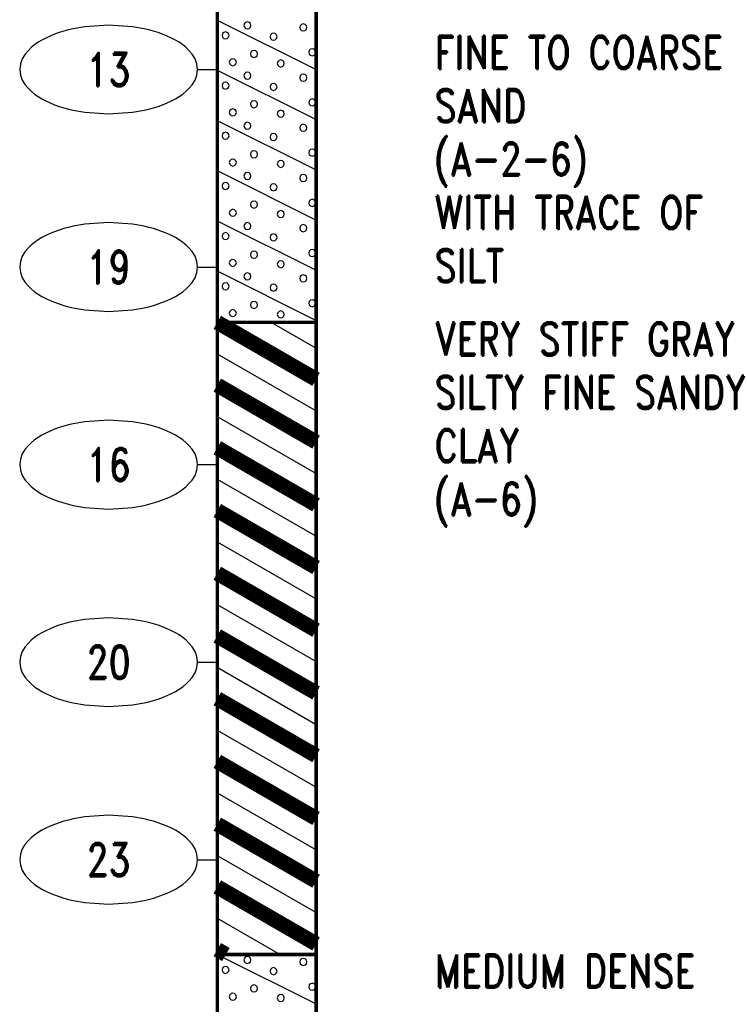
# Model space of a CAD drawing. Extents: x -12 to 875, y 345 to 518.
# Tile 3 of 16: x -12 to 23, y 393 to 443. Entities that reach past the tile are written whole.
import ezdxf
from ezdxf.enums import TextEntityAlignment as Align

# ---------------------------------------------------------------- set-up
doc = ezdxf.new("R2010")
doc.units = 0
doc.linetypes.add('Solid', pattern=[0])
doc.layers.get('0').update_dxf_attribs({"linetype": 'Solid'})
doc.layers.add('EB2-B', color=6, linetype='Solid')
doc.styles.add('ROMAND', font='romand', dxfattribs={"height": 1})

# ---------------------------------------------------------------- blocks, each defined once
blk = doc.blocks.new('DGRFC_NCDOT$NVALUE$ELLIPS')
at = {"color": 7, "linetype": 'Solid'}
blk.add_lwpolyline([(0, -2.5), (1.337, -2.407), (1.998, -2.292), (2.262, -2.231), (2.524, -2.16), (2.783, -2.078), (3.038, -1.985), (3.289, -1.882), (3.536, -1.768), (3.755, -1.657), (3.965, -1.529), (4.165, -1.386), (4.353, -1.227), (4.528, -1.054), (4.689, -0.869), (4.858, -0.606), (4.964, -0.311), (5, 0), (4.964, 0.311), (4.858, 0.606), (4.689, 0.869), (4.528, 1.054), (4.353, 1.227), (4.165, 1.386), (3.965, 1.529), (3.755, 1.657), (3.536, 1.768), (3.289, 1.882), (3.038, 1.985), (2.783, 2.078), (2.524, 2.16), (2.262, 2.231), (1.998, 2.292), (1.337, 2.407), (0, 2.5), (-1.337, 2.407), (-1.998, 2.292), (-2.262, 2.231), (-2.524, 2.16), (-2.783, 2.078), (-3.038, 1.985), (-3.289, 1.882), (-3.536, 1.768), (-3.755, 1.657), (-3.965, 1.529), (-4.165, 1.386), (-4.353, 1.227), (-4.528, 1.054), (-4.689, 0.869), (-4.858, 0.606), (-4.964, 0.311), (-5, 0), (-4.964, -0.311), (-4.858, -0.606), (-4.689, -0.869), (-4.528, -1.054), (-4.353, -1.227), (-4.165, -1.386), (-3.965, -1.529), (-3.755, -1.657), (-3.536, -1.768), (-3.289, -1.882), (-3.038, -1.985), (-2.783, -2.078), (-2.524, -2.16), (-2.262, -2.231), (-1.998, -2.292), (-1.337, -2.407), (0, -2.5)], dxfattribs=at)

msp = doc.modelspace()

# ---------------------------------------------------------------- linework, layer by layer
at = {"layer": 'EB2-B', "color": 7, "linetype": 'Solid', "const_width": 0.178}
for points in [[(-2.5, 456), (-2.5, 428)], [(2.5, 428), (2.5, 456)], [(-2.5, 428), (2.5, 428)], [(-2.5, 428), (-2.5, 396)], [(2.5, 396), (2.5, 428)], [(-2.5, 396), (2.5, 396)], [(-2.5, 396), (-2.5, 386)], [(2.5, 386), (2.5, 396)]]:
    msp.add_lwpolyline(points, dxfattribs=at)
at = {"layer": 'EB2-B', "color": 2, "linetype": 'Solid'}
for points in [[(-2.5, 443.3), (2.5, 440.8)], [(-0.799, 443.03), (-0.823, 443.119), (-0.888, 443.184), (-0.977, 443.208), (-1.065, 443.184), (-1.131, 443.119), (-1.154, 443.03), (-1.131, 442.941), (-1.065, 442.876), (-0.977, 442.852), (-0.888, 442.876), (-0.823, 442.941), (-0.799, 443.03)], [(2.031, 442.928), (2.007, 443.017), (1.942, 443.082), (1.853, 443.106), (1.764, 443.082), (1.699, 443.017), (1.675, 442.928), (1.699, 442.839), (1.764, 442.774), (1.853, 442.75), (1.942, 442.774), (2.007, 442.839), (2.031, 442.928)], [(-1.905, 442.526), (-1.929, 442.615), (-1.994, 442.68), (-2.083, 442.704), (-2.172, 442.68), (-2.237, 442.615), (-2.26, 442.526), (-2.237, 442.437), (-2.172, 442.372), (-2.083, 442.349), (-1.994, 442.372), (-1.929, 442.437), (-1.905, 442.526)], [(0.526, 442.46), (0.502, 442.549), (0.437, 442.614), (0.348, 442.638), (0.259, 442.614), (0.194, 442.549), (0.17, 442.46), (0.194, 442.371), (0.259, 442.306), (0.348, 442.282), (0.437, 442.306), (0.502, 442.371), (0.526, 442.46)], [(-0.466, 441.586), (-0.49, 441.674), (-0.555, 441.74), (-0.644, 441.763), (-0.732, 441.74), (-0.798, 441.674), (-0.821, 441.586), (-0.798, 441.497), (-0.732, 441.432), (-0.644, 441.408), (-0.555, 441.432), (-0.49, 441.497), (-0.466, 441.586)], [(2.484, 441.672), (2.46, 441.761), (2.395, 441.826), (2.306, 441.85), (2.217, 441.826), (2.152, 441.761), (2.128, 441.672), (2.152, 441.583), (2.217, 441.518), (2.306, 441.494), (2.395, 441.518), (2.46, 441.583), (2.484, 441.672)], [(-1.536, 441.169), (-1.56, 441.258), (-1.625, 441.323), (-1.714, 441.346), (-1.803, 441.323), (-1.868, 441.258), (-1.892, 441.169), (-1.868, 441.08), (-1.803, 441.015), (-1.714, 440.991), (-1.625, 441.015), (-1.56, 441.08), (-1.536, 441.169)], [(0.889, 441.102), (0.866, 441.191), (0.801, 441.256), (0.712, 441.28), (0.623, 441.256), (0.558, 441.191), (0.534, 441.102), (0.558, 441.014), (0.623, 440.949), (0.712, 440.925), (0.801, 440.949), (0.866, 441.014), (0.889, 441.102)], [(-2.5, 440.76), (2.5, 438.26)], [(-0.799, 440.487), (-0.822, 440.576), (-0.888, 440.641), (-0.976, 440.665), (-1.065, 440.641), (-1.13, 440.576), (-1.154, 440.487), (-1.13, 440.398), (-1.065, 440.333), (-0.976, 440.31), (-0.888, 440.333), (-0.822, 440.398), (-0.799, 440.487)], [(-1.905, 439.984), (-1.929, 440.073), (-1.994, 440.138), (-2.083, 440.162), (-2.172, 440.138), (-2.237, 440.073), (-2.26, 439.984), (-2.237, 439.895), (-2.172, 439.83), (-2.083, 439.806), (-1.994, 439.83), (-1.929, 439.895), (-1.905, 439.984)], [(0.526, 439.918), (0.502, 440.007), (0.437, 440.072), (0.348, 440.095), (0.259, 440.072), (0.194, 440.007), (0.17, 439.918), (0.194, 439.829), (0.259, 439.764), (0.348, 439.74), (0.437, 439.764), (0.502, 439.829), (0.526, 439.918)], [(2.031, 440.385), (2.007, 440.474), (1.942, 440.539), (1.853, 440.563), (1.764, 440.539), (1.699, 440.474), (1.675, 440.385), (1.699, 440.297), (1.764, 440.232), (1.853, 440.208), (1.942, 440.232), (2.007, 440.297), (2.031, 440.385)], [(-0.466, 439.043), (-0.49, 439.132), (-0.555, 439.197), (-0.644, 439.221), (-0.732, 439.197), (-0.798, 439.132), (-0.821, 439.043), (-0.798, 438.954), (-0.732, 438.889), (-0.644, 438.865), (-0.555, 438.889), (-0.49, 438.954), (-0.466, 439.043)], [(2.484, 439.129), (2.46, 439.218), (2.395, 439.283), (2.306, 439.307), (2.217, 439.283), (2.152, 439.218), (2.128, 439.129), (2.152, 439.041), (2.217, 438.976), (2.306, 438.952), (2.395, 438.976), (2.46, 439.041), (2.484, 439.129)], [(-1.536, 438.626), (-1.56, 438.715), (-1.625, 438.78), (-1.714, 438.804), (-1.803, 438.78), (-1.868, 438.715), (-1.892, 438.626), (-1.868, 438.537), (-1.803, 438.472), (-1.714, 438.448), (-1.625, 438.472), (-1.56, 438.537), (-1.536, 438.626)], [(0.889, 438.56), (0.866, 438.649), (0.801, 438.714), (0.712, 438.738), (0.623, 438.714), (0.558, 438.649), (0.534, 438.56), (0.558, 438.471), (0.623, 438.406), (0.712, 438.382), (0.801, 438.406), (0.866, 438.471), (0.889, 438.56)], [(-2.5, 438.22), (2.5, 435.72)], [(-0.799, 437.95), (-0.823, 438.039), (-0.888, 438.104), (-0.977, 438.128), (-1.065, 438.104), (-1.131, 438.039), (-1.154, 437.95), (-1.131, 437.861), (-1.065, 437.796), (-0.977, 437.772), (-0.888, 437.796), (-0.823, 437.861), (-0.799, 437.95)], [(-1.905, 437.446), (-1.929, 437.535), (-1.994, 437.6), (-2.083, 437.624), (-2.172, 437.6), (-2.237, 437.535), (-2.26, 437.446), (-2.237, 437.357), (-2.172, 437.292), (-2.083, 437.269), (-1.994, 437.292), (-1.929, 437.357), (-1.905, 437.446)], [(2.031, 437.848), (2.007, 437.937), (1.942, 438.002), (1.853, 438.026), (1.764, 438.002), (1.699, 437.937), (1.675, 437.848), (1.699, 437.759), (1.764, 437.694), (1.853, 437.67), (1.942, 437.694), (2.007, 437.759), (2.031, 437.848)], [(0.526, 437.38), (0.502, 437.469), (0.437, 437.534), (0.348, 437.558), (0.259, 437.534), (0.194, 437.469), (0.17, 437.38), (0.194, 437.291), (0.259, 437.226), (0.348, 437.202), (0.437, 437.226), (0.502, 437.291), (0.526, 437.38)], [(-0.466, 436.506), (-0.49, 436.594), (-0.555, 436.66), (-0.644, 436.683), (-0.732, 436.66), (-0.798, 436.594), (-0.821, 436.506), (-0.798, 436.417), (-0.732, 436.352), (-0.644, 436.328), (-0.555, 436.352), (-0.49, 436.417), (-0.466, 436.506)], [(2.484, 436.592), (2.46, 436.681), (2.395, 436.746), (2.306, 436.77), (2.217, 436.746), (2.152, 436.681), (2.128, 436.592), (2.152, 436.503), (2.217, 436.438), (2.306, 436.414), (2.395, 436.438), (2.46, 436.503), (2.484, 436.592)], [(-1.536, 436.089), (-1.56, 436.178), (-1.625, 436.243), (-1.714, 436.266), (-1.803, 436.243), (-1.868, 436.178), (-1.892, 436.089), (-1.868, 436), (-1.803, 435.935), (-1.714, 435.911), (-1.625, 435.935), (-1.56, 436), (-1.536, 436.089)], [(0.889, 436.022), (0.866, 436.111), (0.801, 436.176), (0.712, 436.2), (0.623, 436.176), (0.558, 436.111), (0.534, 436.022), (0.558, 435.934), (0.623, 435.869), (0.712, 435.845), (0.801, 435.869), (0.866, 435.934), (0.889, 436.022)], [(-2.5, 435.68), (2.5, 433.18)], [(-0.799, 435.407), (-0.822, 435.496), (-0.888, 435.561), (-0.976, 435.585), (-1.065, 435.561), (-1.13, 435.496), (-1.154, 435.407), (-1.13, 435.318), (-1.065, 435.253), (-0.976, 435.23), (-0.888, 435.253), (-0.822, 435.318), (-0.799, 435.407)], [(2.031, 435.305), (2.007, 435.394), (1.942, 435.459), (1.853, 435.483), (1.764, 435.459), (1.699, 435.394), (1.675, 435.305), (1.699, 435.217), (1.764, 435.152), (1.853, 435.128), (1.942, 435.152), (2.007, 435.217), (2.031, 435.305)], [(-1.905, 434.904), (-1.929, 434.993), (-1.994, 435.058), (-2.083, 435.082), (-2.172, 435.058), (-2.237, 434.993), (-2.26, 434.904), (-2.237, 434.815), (-2.172, 434.75), (-2.083, 434.726), (-1.994, 434.75), (-1.929, 434.815), (-1.905, 434.904)], [(0.526, 434.838), (0.502, 434.927), (0.437, 434.992), (0.348, 435.015), (0.259, 434.992), (0.194, 434.927), (0.17, 434.838), (0.194, 434.749), (0.259, 434.684), (0.348, 434.66), (0.437, 434.684), (0.502, 434.749), (0.526, 434.838)], [(-0.466, 433.963), (-0.49, 434.052), (-0.555, 434.117), (-0.644, 434.141), (-0.732, 434.117), (-0.798, 434.052), (-0.821, 433.963), (-0.798, 433.874), (-0.732, 433.809), (-0.644, 433.785), (-0.555, 433.809), (-0.49, 433.874), (-0.466, 433.963)], [(2.484, 434.049), (2.46, 434.138), (2.395, 434.203), (2.306, 434.227), (2.217, 434.203), (2.152, 434.138), (2.128, 434.049), (2.152, 433.961), (2.217, 433.896), (2.306, 433.872), (2.395, 433.896), (2.46, 433.961), (2.484, 434.049)], [(-1.536, 433.546), (-1.56, 433.635), (-1.625, 433.7), (-1.714, 433.724), (-1.803, 433.7), (-1.868, 433.635), (-1.892, 433.546), (-1.868, 433.457), (-1.803, 433.392), (-1.714, 433.368), (-1.625, 433.392), (-1.56, 433.457), (-1.536, 433.546)], [(0.889, 433.48), (0.866, 433.569), (0.801, 433.634), (0.712, 433.658), (0.623, 433.634), (0.558, 433.569), (0.534, 433.48), (0.558, 433.391), (0.623, 433.326), (0.712, 433.302), (0.801, 433.326), (0.866, 433.391), (0.889, 433.48)], [(-2.5, 433.14), (2.5, 430.64)], [(-0.799, 432.87), (-0.823, 432.959), (-0.888, 433.024), (-0.977, 433.048), (-1.065, 433.024), (-1.131, 432.959), (-1.154, 432.87), (-1.131, 432.781), (-1.065, 432.716), (-0.977, 432.692), (-0.888, 432.716), (-0.823, 432.781), (-0.799, 432.87)], [(2.031, 432.768), (2.007, 432.857), (1.942, 432.922), (1.853, 432.946), (1.764, 432.922), (1.699, 432.857), (1.675, 432.768), (1.699, 432.679), (1.764, 432.614), (1.853, 432.59), (1.942, 432.614), (2.007, 432.679), (2.031, 432.768)], [(-1.905, 432.366), (-1.929, 432.455), (-1.994, 432.52), (-2.083, 432.544), (-2.172, 432.52), (-2.237, 432.455), (-2.26, 432.366), (-2.237, 432.277), (-2.172, 432.212), (-2.083, 432.189), (-1.994, 432.212), (-1.929, 432.277), (-1.905, 432.366)], [(0.526, 432.3), (0.502, 432.389), (0.437, 432.454), (0.348, 432.478), (0.259, 432.454), (0.194, 432.389), (0.17, 432.3), (0.194, 432.211), (0.259, 432.146), (0.348, 432.122), (0.437, 432.146), (0.502, 432.211), (0.526, 432.3)], [(2.484, 431.512), (2.46, 431.601), (2.395, 431.666), (2.306, 431.69), (2.217, 431.666), (2.152, 431.601), (2.128, 431.512), (2.152, 431.423), (2.217, 431.358), (2.306, 431.334), (2.395, 431.358), (2.46, 431.423), (2.484, 431.512)], [(-1.536, 431.009), (-1.56, 431.098), (-1.625, 431.163), (-1.714, 431.186), (-1.803, 431.163), (-1.868, 431.098), (-1.892, 431.009), (-1.868, 430.92), (-1.803, 430.855), (-1.714, 430.831), (-1.625, 430.855), (-1.56, 430.92), (-1.536, 431.009)], [(-0.466, 431.426), (-0.49, 431.514), (-0.555, 431.58), (-0.644, 431.603), (-0.732, 431.58), (-0.798, 431.514), (-0.821, 431.426), (-0.798, 431.337), (-0.732, 431.272), (-0.644, 431.248), (-0.555, 431.272), (-0.49, 431.337), (-0.466, 431.426)], [(0.889, 430.942), (0.866, 431.031), (0.801, 431.096), (0.712, 431.12), (0.623, 431.096), (0.558, 431.031), (0.534, 430.942), (0.558, 430.854), (0.623, 430.789), (0.712, 430.765), (0.801, 430.789), (0.866, 430.854), (0.889, 430.942)], [(-2.5, 430.6), (2.5, 428.1)], [(-0.799, 430.327), (-0.822, 430.416), (-0.888, 430.481), (-0.976, 430.505), (-1.065, 430.481), (-1.13, 430.416), (-1.154, 430.327), (-1.13, 430.238), (-1.065, 430.173), (-0.976, 430.15), (-0.888, 430.173), (-0.822, 430.238), (-0.799, 430.327)], [(2.031, 430.225), (2.007, 430.314), (1.942, 430.379), (1.853, 430.403), (1.764, 430.379), (1.699, 430.314), (1.675, 430.225), (1.699, 430.137), (1.764, 430.072), (1.853, 430.048), (1.942, 430.072), (2.007, 430.137), (2.031, 430.225)], [(-1.905, 429.824), (-1.929, 429.913), (-1.994, 429.978), (-2.083, 430.002), (-2.172, 429.978), (-2.237, 429.913), (-2.26, 429.824), (-2.237, 429.735), (-2.172, 429.67), (-2.083, 429.646), (-1.994, 429.67), (-1.929, 429.735), (-1.905, 429.824)], [(0.526, 429.758), (0.502, 429.847), (0.437, 429.912), (0.348, 429.935), (0.259, 429.912), (0.194, 429.847), (0.17, 429.758), (0.194, 429.669), (0.259, 429.604), (0.348, 429.58), (0.437, 429.604), (0.502, 429.669), (0.526, 429.758)], [(2.484, 428.969), (2.46, 429.058), (2.395, 429.123), (2.306, 429.147), (2.217, 429.123), (2.152, 429.058), (2.128, 428.969), (2.152, 428.881), (2.217, 428.816), (2.306, 428.792), (2.395, 428.816), (2.46, 428.881), (2.484, 428.969)], [(-1.536, 428.466), (-1.56, 428.555), (-1.625, 428.62), (-1.714, 428.644), (-1.803, 428.62), (-1.868, 428.555), (-1.892, 428.466), (-1.868, 428.377), (-1.803, 428.312), (-1.714, 428.288), (-1.625, 428.312), (-1.56, 428.377), (-1.536, 428.466)], [(-0.466, 428.883), (-0.49, 428.972), (-0.555, 429.037), (-0.644, 429.061), (-0.732, 429.037), (-0.798, 428.972), (-0.821, 428.883), (-0.798, 428.794), (-0.732, 428.729), (-0.644, 428.705), (-0.555, 428.729), (-0.49, 428.794), (-0.466, 428.883)], [(0.889, 428.4), (0.866, 428.489), (0.801, 428.554), (0.712, 428.578), (0.623, 428.554), (0.558, 428.489), (0.534, 428.4), (0.558, 428.311), (0.623, 428.246), (0.712, 428.222), (0.801, 428.246), (0.866, 428.311), (0.889, 428.4)], [(-2.5, 428.06), (-2.38, 428)], [(-2.5, 396), (2.5, 393.5)], [(-0.799, 395.727), (-0.822, 395.816), (-0.888, 395.881), (-0.976, 395.905), (-1.065, 395.881), (-1.13, 395.816), (-1.154, 395.727), (-1.13, 395.638), (-1.065, 395.573), (-0.976, 395.55), (-0.888, 395.573), (-0.822, 395.638), (-0.799, 395.727)], [(2.031, 395.625), (2.007, 395.714), (1.942, 395.779), (1.853, 395.803), (1.764, 395.779), (1.699, 395.714), (1.675, 395.625), (1.699, 395.537), (1.764, 395.472), (1.853, 395.448), (1.942, 395.472), (2.007, 395.537), (2.031, 395.625)], [(-1.905, 395.224), (-1.929, 395.313), (-1.994, 395.378), (-2.083, 395.402), (-2.172, 395.378), (-2.237, 395.313), (-2.26, 395.224), (-2.237, 395.135), (-2.172, 395.07), (-2.083, 395.046), (-1.994, 395.07), (-1.929, 395.135), (-1.905, 395.224)], [(0.526, 395.158), (0.502, 395.247), (0.437, 395.312), (0.348, 395.335), (0.259, 395.312), (0.194, 395.247), (0.17, 395.158), (0.194, 395.069), (0.259, 395.004), (0.348, 394.98), (0.437, 395.004), (0.502, 395.069), (0.526, 395.158)], [(-0.466, 394.283), (-0.49, 394.372), (-0.555, 394.437), (-0.644, 394.461), (-0.732, 394.437), (-0.798, 394.372), (-0.821, 394.283), (-0.798, 394.194), (-0.732, 394.129), (-0.644, 394.105), (-0.555, 394.129), (-0.49, 394.194), (-0.466, 394.283)], [(2.484, 394.369), (2.46, 394.458), (2.395, 394.523), (2.306, 394.547), (2.217, 394.523), (2.152, 394.458), (2.128, 394.369), (2.152, 394.281), (2.217, 394.216), (2.306, 394.192), (2.395, 394.216), (2.46, 394.281), (2.484, 394.369)], [(-1.536, 393.866), (-1.56, 393.955), (-1.625, 394.02), (-1.714, 394.044), (-1.803, 394.02), (-1.868, 393.955), (-1.892, 393.866), (-1.868, 393.777), (-1.803, 393.712), (-1.714, 393.688), (-1.625, 393.712), (-1.56, 393.777), (-1.536, 393.866)], [(0.889, 393.8), (0.866, 393.889), (0.801, 393.954), (0.712, 393.978), (0.623, 393.954), (0.558, 393.889), (0.534, 393.8), (0.558, 393.711), (0.623, 393.646), (0.712, 393.622), (0.801, 393.646), (0.866, 393.711), (0.889, 393.8)]]:
    msp.add_lwpolyline(points, dxfattribs=at)
at = {"layer": 'EB2-B', "color": 7, "linetype": 'Solid'}
for points in [[(-3.5, 440.8), (-2.5, 440.8)], [(-3.5, 430.8), (-2.5, 430.8)], [(-3.5, 420.8), (-2.5, 420.8)], [(-3.5, 410.8), (-2.5, 410.8)], [(-3.5, 400.8), (-2.5, 400.8)]]:
    msp.add_lwpolyline(points, dxfattribs=at)
at = {"layer": 'EB2-B', "color": 1, "linetype": 'Solid', "const_width": 0.762}
for points in [[(-2.5, 428), (2.5, 425.113)], [(-2.5, 424.825), (2.5, 421.938)], [(-2.5, 421.65), (2.5, 418.763)], [(-2.5, 418.475), (2.5, 415.588)], [(-2.5, 415.3), (2.5, 412.413)], [(-2.5, 412.125), (2.5, 409.238)], [(-2.5, 408.95), (2.5, 406.063)], [(-2.5, 405.775), (2.5, 402.888)], [(-2.5, 402.6), (2.5, 399.713)], [(-2.5, 399.425), (2.5, 396.538)], [(-2.5, 396.25), (-2.067, 396)]]:
    msp.add_lwpolyline(points, dxfattribs=at)
at = {"layer": 'EB2-B', "color": 1, "linetype": 'Solid'}
for points in [[(0.25, 428), (2.5, 426.701)], [(0.25, 428), (2.5, 426.701)], [(-2.5, 426.413), (2.5, 423.526)], [(-2.5, 426.413), (2.5, 423.526)], [(-2.5, 423.238), (2.5, 420.351)], [(-2.5, 423.238), (2.5, 420.351)], [(-2.5, 420.063), (2.5, 417.176)], [(-2.5, 420.063), (2.5, 417.176)], [(-2.5, 416.888), (2.5, 414.001)], [(-2.5, 416.888), (2.5, 414.001)], [(-2.5, 413.713), (2.5, 410.826)], [(-2.5, 413.713), (2.5, 410.826)], [(-2.5, 410.538), (2.5, 407.651)], [(-2.5, 410.538), (2.5, 407.651)], [(-2.5, 407.363), (2.5, 404.476)], [(-2.5, 407.363), (2.5, 404.476)], [(-2.5, 404.188), (2.5, 401.301)], [(-2.5, 404.188), (2.5, 401.301)], [(-2.5, 401.013), (2.5, 398.126)], [(-2.5, 401.013), (2.5, 398.126)], [(-2.5, 397.838), (0.683, 396)], [(-2.5, 397.838), (0.683, 396)]]:
    msp.add_lwpolyline(points, dxfattribs=at)

# ---------------------------------------------------------------- block references
at = {"layer": 'EB2-B', "xscale": 0.9, "yscale": 0.9}
for p in [(-8, 440.8), (-8, 430.8), (-8, 420.8), (-8, 410.8), (-8, 400.8)]:
    msp.add_blockref('DGRFC_NCDOT$NVALUE$ELLIPS', p, dxfattribs=at)

# ---------------------------------------------------------------- texts
at = {"layer": 'EB2-B', "color": 7, "style": 'ROMAND', "width": 0.78}
for s, p in [('FINE TO COARSE', (8.5, 442.5)), ('SAND', (8.5, 439.8)), ('(A-2-6)', (8.5, 437.1)), ('WITH TRACE OF', (8.5, 434.4)), ('SILT', (8.5, 431.7)), ('VERY STIFF GRAY', (8.5, 428)), ('SILTY FINE SANDY', (8.5, 425.3)), ('CLAY', (8.5, 422.6)), ('(A-6)', (8.5, 419.9)), ('MEDIUM DENSE', (8.5, 396))]:
    msp.add_text(s, height=1.674, dxfattribs=at).set_placement(p, align=Align.TOP_LEFT)
for s, p in [('13', (-8, 440.8)), ('19', (-8, 430.8)), ('16', (-8, 420.8)), ('20', (-8, 410.8)), ('23', (-8, 400.8))]:
    msp.add_text(s, height=1.674, dxfattribs=at).set_placement(p, align=Align.MIDDLE_CENTER)

doc.saveas('drawing.dxf')
